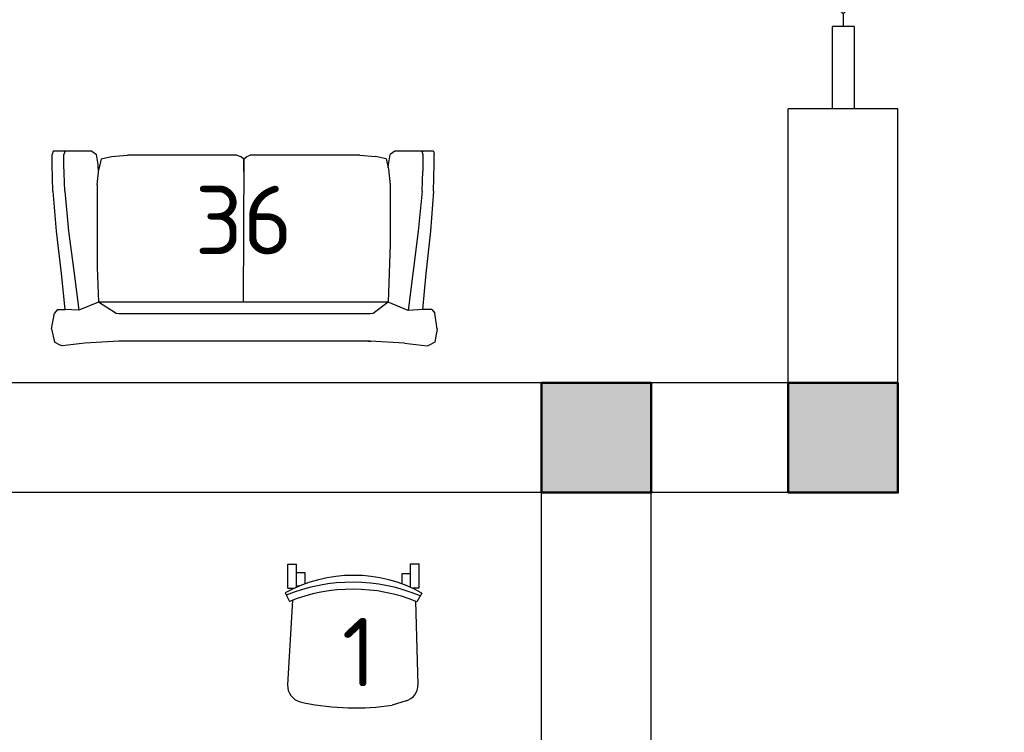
# Model space of a CAD drawing. Header units: millimetres. Extents: x 151654 to 877351, y 70322 to 154322.
# Tile 73 of 173: x 260169 to 263760, y 115064 to 117664. Entities that reach past the tile are written whole.
import ezdxf

# ---------------------------------------------------------------- set-up
doc = ezdxf.new("R2010")
doc.units = ezdxf.units.MM
doc.layers.add('kolonn', color=7, linetype='Continuous')
doc.layers.add('технологич.о', color=152, linetype='Continuous', lineweight=30)
doc.styles.add('GOST', font='isocpeur.ttf')

# ---------------------------------------------------------------- blocks, each defined once
blk = doc.blocks.new('ghsdd')
at = {"ltscale": 50, "true_color": 0x757575}
h = blk.add_hatch(color=8, dxfattribs=at)
h.paths.add_polyline_path([(0, 200), (-200, 200), (-200, 0), (0, 0)])
h.paths.add_polyline_path([(200, 0), (200, 200), (0, 200), (0, 0)])
h.paths.add_polyline_path([(0, 0), (-200, 0), (-200, -200), (0, -200)])
h.paths.add_polyline_path([(0, 0), (0, -200), (200, -200), (200, 0)])
at = {"lineweight": 50, "ltscale": 50}
blk.add_lwpolyline([(200, 200), (200, -200), (-200, -200), (-200, 200), (200, 200)], dxfattribs=at)
blk = doc.blocks.new('jfgjhsdf')
blk.add_hatch(color=1).paths.add_polyline_path([(-592.6, 730.9), (-636.7, 686.7), (0, 50), (44.2, 94.2)])
at = {"color": 1}
for p, q in [((0, 1000), (0, 950)), ((0, 50), (0, 0))]:
    blk.add_line(p, q, dxfattribs=at)
blk.add_lwpolyline([(0, 50), (-636.7, 686.7), (-592.6, 730.9), (44.2, 94.2), (0, 50)], dxfattribs=at)
blk.add_arc((-33.5, 129.6), 821.1, 87.662, 132.9147, dxfattribs=at)
blk = doc.blocks.new('superkomfortchair 2')
at = {"layer": 'технологич.о', "linetype": 'Continuous'}
for p, q in [((-239.2, -32.01), (-239.2, 55.695)), ((-239.2, 55.695), (-208, 55.695)), ((-208, -28.902), (-208, 55.695)), ((208, -28.451), (208, 55.695)), ((208, 55.695), (239.2, 55.695)), ((239.2, -32.01), (239.2, 55.695)), ((-208, 25.149), (-176.8, 25.149)), ((-176.8, 25.149), (-176.8, -16.449)), ((208, 20.149), (176.8, 20.149)), ((176.8, 20.149), (176.8, -17.679)), ((-239.2, -32.01), (-214.95656, -32.01)), ((-208, -23.451), (-195.0676, -23.451)), ((216.62264, -32.01), (239.2, -32.01)), ((-249.58336, -49.416), (-233.80448, -80.984)), ((249.79032, -50.487), (231.5248, -82.322)), ((-222.58288, -76.582), (-240.46048, -385.443)), ((225.59576, -79.924), (234.65, -384.913)), ((-194.47064, -446.69), (-180.09368, -450.434)), ((191.47336, -443.715), (141.24136, -459.332))]:
    blk.add_line(p, q, dxfattribs=at)
for centre, major_axis, start_param, end_param in [((-0.86112, -466.333), (-499.8656, 0), 4.187126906, 5.2331917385), ((-4.36904, -598.93), (-611.75504, 0), 4.2951139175, 5.1170365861), ((-2.782, -609.946), (-596.65944, 0), 4.3088252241, 5.1099732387), ((-178.1572, -388.777), (-62.4, 0), 6.2275878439, 7.5894769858), ((172.27496, -386.625), (-62.4, 0), 1.8835191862, 3.1701305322), ((5.6784, 383.421), (-886.88392, 0), 1.3597668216, 1.7242509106)]:
    blk.add_ellipse(centre, major_axis=major_axis, ratio=0.9615384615, start_param=start_param, end_param=end_param, dxfattribs=at)
blk = doc.blocks.new('s-style4-2')
at = {"layer": 'технологич.о', "linetype": 'Continuous'}
for p, q in [((-701, 681.4), (-698, 696.5)), ((-698, 696.5), (-677.8, 707.5)), ((-669.7, 710.5), (-677.8, 707.5)), ((-587, 700.5), (-669.7, 710.5)), ((-587, 700.5), (-462, 693.5)), ((-465.3, 693.6), (-455.9, 694.5)), ((-462, 693.5), (453.9, 693.5)), ((453.9, 693.5), (577.9, 700.5)), ((577.9, 700.5), (660.7, 710.5)), ((660.7, 710.5), (667.7, 707.5)), ((667.7, 707.5), (688.9, 696.5)), ((700, 647.4), (688.9, 696.5)), ((-706, 649.4), (-701, 681.4)), ((-706, 649.4), (-698, 590.4)), ((700, 647.4), (688.9, 590.4)), ((-686.9, 577.4), (-698, 590.4)), ((-686.9, 577.4), (-652.9, 576.8)), ((-665.7, 446.3), (-652.9, 576.8)), ((-652.9, 576.8), (-600.5, 581.3)), ((-617.3, 446.3), (-600.5, 581.3)), ((-600.5, 581.3), (-527.5, 550.4)), ((-527.5, 550.4), (-472.6, 592.3)), ((-472.6, 592.3), (-462, 593.4)), ((-462, 593.4), (453.9, 593.4)), ((453.9, 593.4), (464.4, 592.3)), ((464.4, 592.3), (528.5, 550.4)), ((528.5, 550.4), (600.6, 580.1)), ((617.3, 446.3), (600.6, 580.1)), ((600.6, 580.1), (651, 576.9)), ((677.8, 577.4), (650.6, 576.9)), ((664.7, 446.3), (651, 576.9)), ((677.8, 577.4), (688.9, 590.4)), ((-535.6, 338.6), (-527.5, 550.4)), ((-527.5, 550.4), (528.5, 550.4)), ((-1, 28), (0.5, 550.4)), ((533.6, 424.7), (528.5, 550.5)), ((-681.8, 291.2), (-665.7, 446.3)), ((-637.5, 291.2), (-617.3, 446.3)), ((637.5, 291.2), (617.3, 446.3)), ((682.8, 291.2), (664.7, 446.3)), ((533.6, 123.1), (533.6, 424.7)), ((-535.6, 123.1), (-535.6, 338.6)), ((-692.9, 146.1), (-681.8, 291.2)), ((-651.6, 146.1), (-637.5, 291.2)), ((651.6, 146.1), (637.5, 291.2)), ((694.9, 146.1), (682.8, 291.2)), ((-692.9, 146.1), (-696, 49)), ((-651.6, 146.1), (-654.6, 73)), ((651.6, 146.1), (654.6, 49)), ((694.9, 146.1), (698, 49)), ((-529.5, 65), (-535.6, 123.1)), ((0, 28), (-1, 123.1)), ((533.6, 123.1), (527.5, 65)), ((-654.6, 12), (-654.6, 73)), ((528.9, 78.5), (529.5, 49)), ((-696, 49), (-696, 12)), ((-528.5, 49), (-534.6, 12)), ((-520.5, 28), (-529.5, 65)), ((-528.3, 60), (-528.5, 49)), ((518.4, 28), (527.5, 65)), ((529.5, 49), (535.6, 12)), ((654.6, 49), (654.6, 12)), ((698, 49), (698, 12)), ((-692.9, 0), (-696, 12)), ((-692.9, 0), (-650.6, 0)), ((-655.6, 0), (-651.6, 3.2)), ((-650.6, 0), (-654.6, 12)), ((-650.6, 0), (-551.7, 0)), ((-551.7, 0), (-534.6, 12)), ((-520.5, 28), (-482.1, 19)), ((-424.6, 14), (-482.1, 19)), ((-424.6, 14), (-25.2, 14)), ((-12.1, 19), (-25.2, 14)), ((-1, 28), (-12.1, 19)), ((0, 28), (10.1, 19)), ((24.2, 14), (10.1, 19)), ((24.2, 14), (422.6, 14)), ((481.1, 19), (422.6, 14)), ((518.4, 28), (481.1, 19)), ((552.7, 0), (535.6, 12)), ((650.6, 0), (654.6, 12)), ((653.6, 0), (651.2, 1.8)), ((693.9, 0), (698, 12)), ((552.7, 0), (650.6, 0)), ((650.6, 0), (693.9, 0))]:
    blk.add_line(p, q, dxfattribs=at)

msp = doc.modelspace()

# ---------------------------------------------------------------- linework, layer by layer
at = {"color": 1}
for p, q in [((263132.2, 117638.4), (263132.2, 117338.4)), ((263212.2, 117638.4), (263132.2, 117638.4)), ((263212.2, 117638.4), (263212.2, 117338.4))]:
    msp.add_line(p, q, dxfattribs=at)
at = {"lineweight": 30}
for p, q in [((263372.2, 117338.4), (262972.2, 117338.4)), ((262972.2, 116338.4), (262972.2, 117338.4)), ((263372.2, 115938.4), (263372.2, 117338.4)), ((262972.2, 116338.4), (257606.5, 116338.4)), ((262072.2, 115938.4), (257772.2, 115938.4)), ((262072.2, 114638.4), (262072.2, 115938.4)), ((262472.2, 114638.4), (262472.2, 115938.4)), ((263372.2, 115938.4), (262472.2, 115938.4))]:
    msp.add_line(p, q, dxfattribs=at)

# ---------------------------------------------------------------- block references
at = {"xscale": -0.9230769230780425, "yscale": 0.9230769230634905, "zscale": 0.9230769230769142}
msp.add_blockref('jfgjhsdf', (263172.2, 117638.4), dxfattribs=at)
at = {"layer": 'kolonn', "xscale": -1}
for p in [(262272.2, 116138.4), (263172.2, 116138.4)]:
    msp.add_blockref('ghsdd', p, dxfattribs=at)
at = {"layer": 'технологич.о', "linetype": 'Continuous', "rotation": 180}
msp.add_blockref('s-style4-2', (260985.2, 117183.6), dxfattribs=at)
at = {"layer": 'технологич.о', "lineweight": 25, "rotation": 0.04463843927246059}
msp.add_blockref('superkomfortchair 2', (261386.5, 115622.1), dxfattribs=at)

# ---------------------------------------------------------------- texts
at = {"style": 'GOST'}
for s, p in [('36', (260807.7, 116807.6)), ('1', (261344.3, 115231.3, 11.2))]:
    msp.add_text(s, height=250, dxfattribs=at).set_placement(p)

doc.saveas('drawing.dxf')
